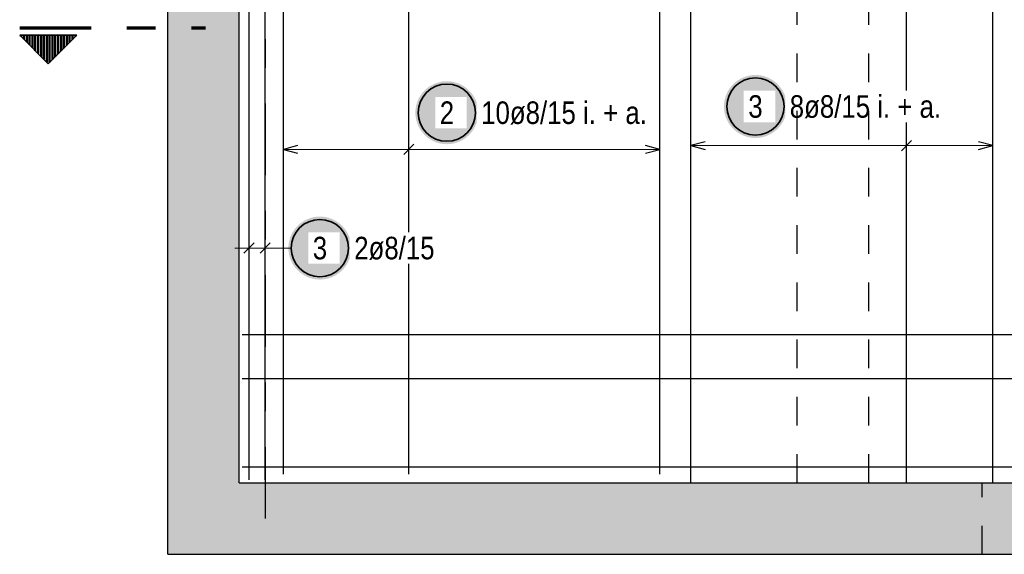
# Model space of a CAD drawing. Header units: millimetres. Extents: x -4.8 to 43.1, y -12 to 21.7.
# Tile 30 of 42: x 10.4 to 13.8, y 15.1 to 17. Entities that reach past the tile are written whole.
import ezdxf

# ---------------------------------------------------------------- set-up
doc = ezdxf.new("R2010")
doc.units = ezdxf.units.MM
doc.linetypes.add('DASHDOTX2', pattern=[2, 1, -0.5, 0, -0.5])
doc.linetypes.add('HIDDEN', pattern=[0.375, 0.25, -0.125])
doc.styles.add('Arial Narrow', font='ARIALN.TTF')

msp = doc.modelspace()

# ---------------------------------------------------------------- hatches: boundary and pattern name
at = {"lineweight": 13, "true_color": 0xd7ffd7}
for points in [[(10.873129, 15.379874), (11.123129, 15.379874), (11.123129, 18.309874), (10.873129, 18.309874)], [(10.873231, 15.12988), (20.40047, 15.12988), (20.40047, 15.37988), (10.873231, 15.37988)]]:
    msp.add_hatch(color=254, dxfattribs=at).paths.add_polyline_path(points)
at = {"lineweight": 50}
h = msp.add_hatch(dxfattribs=at)
h.set_pattern_fill('Mau', color=4, scale=0.01, angle=-90, style=0, pattern_type=2)
h.set_pattern_definition([(-90, (0, 0), (0.01, 6e-19), [])])
h.paths.add_polyline_path([(10.355499, 16.944224), (10.455499, 16.844224), (10.555499, 16.944224)])
at = {"lineweight": 25, "true_color": 0xffffff}
for points in [[(13.037188, 16.694687), (13.037121, 16.698526), (13.03692, 16.70236), (13.036585, 16.706185), (13.036118, 16.709996), (13.035517, 16.713788), (13.034784, 16.717557), (13.033921, 16.721298), (13.032927, 16.725007), (13.031804, 16.728679), (13.030554, 16.732309), (13.029178, 16.735893), (13.027678, 16.739428), (13.026055, 16.742907), (13.024312, 16.746329), (13.022451, 16.749687), (13.020473, 16.752978), (13.018382, 16.756198), (13.01618, 16.759343), (13.013869, 16.762409), (13.011453, 16.765393), (13.008934, 16.768291), (13.006315, 16.771099), (13.0036, 16.773814), (13.000792, 16.776433), (12.997895, 16.778952), (12.994911, 16.781368), (12.991844, 16.783679), (12.988699, 16.785881), (12.985479, 16.787972), (12.982188, 16.789949), (12.97883, 16.791811), (12.975409, 16.793554), (12.971929, 16.795177), (12.968395, 16.796677), (12.96481, 16.798053), (12.96118, 16.799303), (12.957508, 16.800425), (12.953799, 16.801419), (12.950058, 16.802283), (12.946289, 16.803015), (12.942497, 16.803616), (12.938686, 16.804084), (12.934861, 16.804419), (12.931027, 16.80462), (12.927188, 16.804687), (12.923349, 16.80462), (12.919515, 16.804419), (12.91569, 16.804084), (12.911879, 16.803616), (12.908087, 16.803015), (12.904318, 16.802283), (12.900577, 16.801419), (12.896868, 16.800425), (12.893196, 16.799303), (12.889566, 16.798053), (12.885981, 16.796677), (12.882447, 16.795177), (12.878967, 16.793554), (12.875546, 16.791811), (12.872188, 16.789949), (12.868897, 16.787972), (12.865677, 16.785881), (12.862532, 16.783679), (12.859465, 16.781368), (12.856481, 16.778952), (12.853584, 16.776433), (12.850776, 16.773814), (12.848061, 16.771099), (12.845442, 16.768291), (12.842923, 16.765393), (12.840507, 16.762409), (12.838196, 16.759343), (12.835994, 16.756198), (12.833903, 16.752978), (12.831925, 16.749687), (12.830064, 16.746329), (12.828321, 16.742907), (12.826698, 16.739428), (12.825198, 16.735893), (12.823822, 16.732309), (12.822572, 16.728679), (12.821449, 16.725007), (12.820455, 16.721298), (12.819592, 16.717557), (12.818859, 16.713788), (12.818259, 16.709996), (12.817791, 16.706185), (12.817456, 16.70236), (12.817255, 16.698526), (12.817188, 16.694687), (12.817255, 16.690848), (12.817456, 16.687013), (12.817791, 16.683189), (12.818259, 16.679378), (12.818859, 16.675585), (12.819592, 16.671816), (12.820455, 16.668075), (12.821449, 16.664367), (12.822572, 16.660695), (12.823822, 16.657064), (12.825198, 16.65348), (12.826698, 16.649946), (12.828321, 16.646466), (12.830064, 16.643045), (12.831925, 16.639687), (12.833903, 16.636396), (12.835994, 16.633175), (12.838196, 16.63003), (12.840507, 16.626964), (12.842923, 16.62398), (12.845442, 16.621082), (12.848061, 16.618274), (12.850776, 16.615559), (12.853584, 16.612941), (12.856481, 16.610422), (12.859465, 16.608005), (12.862532, 16.605695), (12.865677, 16.603493), (12.868897, 16.601401), (12.872188, 16.599424), (12.875546, 16.597562), (12.878967, 16.595819), (12.882447, 16.594197), (12.885981, 16.592696), (12.889566, 16.59132), (12.893196, 16.59007), (12.896868, 16.588948), (12.900577, 16.587954), (12.904318, 16.58709), (12.908087, 16.586358), (12.911879, 16.585757), (12.91569, 16.585289), (12.919515, 16.584955), (12.923349, 16.584754), (12.927188, 16.584687), (12.931027, 16.584754), (12.934861, 16.584955), (12.938686, 16.585289), (12.942497, 16.585757), (12.946289, 16.586358), (12.950058, 16.58709), (12.953799, 16.587954), (12.957508, 16.588948), (12.96118, 16.59007), (12.96481, 16.59132), (12.968395, 16.592696), (12.971929, 16.594197), (12.975409, 16.595819), (12.97883, 16.597562), (12.982188, 16.599424), (12.985479, 16.601401), (12.988699, 16.603493), (12.991844, 16.605695), (12.994911, 16.608005), (12.997895, 16.610422), (13.000792, 16.612941), (13.0036, 16.615559), (13.006315, 16.618274), (13.008934, 16.621082), (13.011453, 16.62398), (13.013869, 16.626964), (13.01618, 16.63003), (13.018382, 16.633175), (13.020473, 16.636396), (13.022451, 16.639687), (13.024312, 16.643045), (13.026055, 16.646466), (13.027678, 16.649946), (13.029178, 16.65348), (13.030554, 16.657064), (13.031804, 16.660695), (13.032927, 16.664367), (13.033921, 16.668075), (13.034784, 16.671816), (13.035517, 16.675585), (13.036118, 16.679378), (13.036585, 16.683189), (13.03692, 16.687013)], [(11.958636, 16.672982), (11.958569, 16.67682), (11.958368, 16.680655), (11.958034, 16.68448), (11.957566, 16.688291), (11.956965, 16.692083), (11.956233, 16.695852), (11.955369, 16.699593), (11.954375, 16.703302), (11.953253, 16.706973), (11.952003, 16.710604), (11.950627, 16.714188), (11.949126, 16.717723), (11.947504, 16.721202), (11.945761, 16.724623), (11.943899, 16.727982), (11.941922, 16.731273), (11.939831, 16.734493), (11.937628, 16.737638), (11.935318, 16.740704), (11.932901, 16.743688), (11.930382, 16.746586), (11.927764, 16.749394), (11.925049, 16.752109), (11.922241, 16.754727), (11.919343, 16.757246), (11.916359, 16.759663), (11.913293, 16.761973), (11.910148, 16.764176), (11.906927, 16.766267), (11.903636, 16.768244), (11.900278, 16.770106), (11.896857, 16.771849), (11.893377, 16.773472), (11.889843, 16.774972), (11.886259, 16.776348), (11.882628, 16.777598), (11.878956, 16.77872), (11.875248, 16.779714), (11.871507, 16.780578), (11.867738, 16.78131), (11.863945, 16.781911), (11.860134, 16.782379), (11.85631, 16.782714), (11.852475, 16.782915), (11.848636, 16.782982), (11.844797, 16.782915), (11.840963, 16.782714), (11.837138, 16.782379), (11.833327, 16.781911), (11.829535, 16.78131), (11.825766, 16.780578), (11.822025, 16.779714), (11.818316, 16.77872), (11.814644, 16.777598), (11.811014, 16.776348), (11.80743, 16.774972), (11.803895, 16.773472), (11.800416, 16.771849), (11.796994, 16.770106), (11.793636, 16.768244), (11.790345, 16.766267), (11.787125, 16.764176), (11.78398, 16.761973), (11.780914, 16.759663), (11.77793, 16.757246), (11.775032, 16.754727), (11.772224, 16.752109), (11.769509, 16.749394), (11.76689, 16.746586), (11.764371, 16.743688), (11.761955, 16.740704), (11.759644, 16.737638), (11.757442, 16.734493), (11.755351, 16.731273), (11.753374, 16.727982), (11.751512, 16.724623), (11.749769, 16.721202), (11.748146, 16.717723), (11.746646, 16.714188), (11.74527, 16.710604), (11.74402, 16.706973), (11.742898, 16.703302), (11.741904, 16.699593), (11.74104, 16.695852), (11.740308, 16.692083), (11.739707, 16.688291), (11.739239, 16.68448), (11.738904, 16.680655), (11.738703, 16.67682), (11.738636, 16.672982), (11.738703, 16.669143), (11.738904, 16.665308), (11.739239, 16.661483), (11.739707, 16.657672), (11.740308, 16.65388), (11.74104, 16.650111), (11.741904, 16.64637), (11.742898, 16.642661), (11.74402, 16.63899), (11.74527, 16.635359), (11.746646, 16.631775), (11.748146, 16.628241), (11.749769, 16.624761), (11.751512, 16.62134), (11.753374, 16.617982), (11.755351, 16.61469), (11.757442, 16.61147), (11.759644, 16.608325), (11.761955, 16.605259), (11.764371, 16.602275), (11.76689, 16.599377), (11.769509, 16.596569), (11.772224, 16.593854), (11.775032, 16.591236), (11.77793, 16.588717), (11.780914, 16.5863), (11.78398, 16.58399), (11.787125, 16.581787), (11.790345, 16.579696), (11.793636, 16.577719), (11.796994, 16.575857), (11.800416, 16.574114), (11.803895, 16.572492), (11.80743, 16.570991), (11.811014, 16.569615), (11.814644, 16.568365), (11.818316, 16.567243), (11.822025, 16.566249), (11.825766, 16.565385), (11.829535, 16.564653), (11.833327, 16.564052), (11.837138, 16.563584), (11.840963, 16.563249), (11.844797, 16.563049), (11.848636, 16.562982), (11.852475, 16.563049), (11.85631, 16.563249), (11.860134, 16.563584), (11.863945, 16.564052), (11.867738, 16.564653), (11.871507, 16.565385), (11.875248, 16.566249), (11.878956, 16.567243), (11.882628, 16.568365), (11.886259, 16.569615), (11.889843, 16.570991), (11.893377, 16.572492), (11.896857, 16.574114), (11.900278, 16.575857), (11.903636, 16.577719), (11.906927, 16.579696), (11.910148, 16.581787), (11.913293, 16.58399), (11.916359, 16.5863), (11.919343, 16.588717), (11.922241, 16.591236), (11.925049, 16.593854), (11.927764, 16.596569), (11.930382, 16.599377), (11.932901, 16.602275), (11.935318, 16.605259), (11.937628, 16.608325), (11.939831, 16.61147), (11.941922, 16.61469), (11.943899, 16.617982), (11.945761, 16.62134), (11.947504, 16.624761), (11.949126, 16.628241), (11.950627, 16.631775), (11.952003, 16.635359), (11.953253, 16.63899), (11.954375, 16.642661), (11.955369, 16.64637), (11.956233, 16.650111), (11.956965, 16.65388), (11.957566, 16.657672), (11.958034, 16.661483), (11.958368, 16.665308)], [(11.514838, 16.2), (11.514771, 16.203839), (11.51457, 16.207673), (11.514235, 16.211498), (11.513767, 16.215309), (11.513166, 16.219101), (11.512434, 16.22287), (11.51157, 16.226611), (11.510576, 16.23032), (11.509454, 16.233992), (11.508204, 16.237622), (11.506828, 16.241207), (11.505328, 16.244741), (11.503705, 16.248221), (11.501962, 16.251642), (11.5001, 16.255), (11.498123, 16.258291), (11.496032, 16.261511), (11.493829, 16.264656), (11.491519, 16.267723), (11.489102, 16.270707), (11.486584, 16.273604), (11.483965, 16.276412), (11.48125, 16.279127), (11.478442, 16.281746), (11.475544, 16.284265), (11.47256, 16.286681), (11.469494, 16.288992), (11.466349, 16.291194), (11.463129, 16.293285), (11.459838, 16.295263), (11.456479, 16.297124), (11.453058, 16.298867), (11.449579, 16.30049), (11.446044, 16.30199), (11.44246, 16.303366), (11.438829, 16.304616), (11.435158, 16.305739), (11.431449, 16.306733), (11.427708, 16.307596), (11.423939, 16.308329), (11.420147, 16.308929), (11.416336, 16.309397), (11.412511, 16.309732), (11.408677, 16.309933), (11.404838, 16.31), (11.400999, 16.309933), (11.397164, 16.309732), (11.393339, 16.309397), (11.389529, 16.308929), (11.385736, 16.308329), (11.381967, 16.307596), (11.378226, 16.306733), (11.374517, 16.305739), (11.370846, 16.304616), (11.367215, 16.303366), (11.363631, 16.30199), (11.360097, 16.30049), (11.356617, 16.298867), (11.353196, 16.297124), (11.349838, 16.295263), (11.346546, 16.293285), (11.343326, 16.291194), (11.340181, 16.288992), (11.337115, 16.286681), (11.334131, 16.284265), (11.331233, 16.281746), (11.328425, 16.279127), (11.32571, 16.276412), (11.323092, 16.273604), (11.320573, 16.270707), (11.318156, 16.267723), (11.315846, 16.264656), (11.313643, 16.261511), (11.311552, 16.258291), (11.309575, 16.255), (11.307713, 16.251642), (11.30597, 16.248221), (11.304348, 16.244741), (11.302847, 16.241207), (11.301471, 16.237622), (11.300221, 16.233992), (11.299099, 16.23032), (11.298105, 16.226611), (11.297241, 16.22287), (11.296509, 16.219101), (11.295908, 16.215309), (11.29544, 16.211498), (11.295106, 16.207673), (11.294905, 16.203839), (11.294838, 16.2), (11.294905, 16.196161), (11.295106, 16.192327), (11.29544, 16.188502), (11.295908, 16.184691), (11.296509, 16.180899), (11.297241, 16.17713), (11.298105, 16.173389), (11.299099, 16.16968), (11.300221, 16.166008), (11.301471, 16.162378), (11.302847, 16.158793), (11.304348, 16.155259), (11.30597, 16.151779), (11.307713, 16.148358), (11.309575, 16.145), (11.311552, 16.141709), (11.313643, 16.138489), (11.315846, 16.135344), (11.318156, 16.132277), (11.320573, 16.129293), (11.323092, 16.126396), (11.32571, 16.123588), (11.328425, 16.120873), (11.331233, 16.118254), (11.334131, 16.115735), (11.337115, 16.113319), (11.340181, 16.111008), (11.343326, 16.108806), (11.346546, 16.106715), (11.349838, 16.104737), (11.353196, 16.102876), (11.356617, 16.101133), (11.360097, 16.09951), (11.363631, 16.09801), (11.367215, 16.096634), (11.370846, 16.095384), (11.374517, 16.094261), (11.378226, 16.093267), (11.381967, 16.092404), (11.385736, 16.091671), (11.389529, 16.091071), (11.393339, 16.090603), (11.397164, 16.090268), (11.400999, 16.090067), (11.404838, 16.09), (11.408677, 16.090067), (11.412511, 16.090268), (11.416336, 16.090603), (11.420147, 16.091071), (11.423939, 16.091671), (11.427708, 16.092404), (11.431449, 16.093267), (11.435158, 16.094261), (11.438829, 16.095384), (11.44246, 16.096634), (11.446044, 16.09801), (11.449579, 16.09951), (11.453058, 16.101133), (11.456479, 16.102876), (11.459838, 16.104737), (11.463129, 16.106715), (11.466349, 16.108806), (11.469494, 16.111008), (11.47256, 16.113319), (11.475544, 16.115735), (11.478442, 16.118254), (11.48125, 16.120873), (11.483965, 16.123588), (11.486584, 16.126396), (11.489102, 16.129293), (11.491519, 16.132277), (11.493829, 16.135344), (11.496032, 16.138489), (11.498123, 16.141709), (11.5001, 16.145), (11.501962, 16.148358), (11.503705, 16.151779), (11.505328, 16.155259), (11.506828, 16.158793), (11.508204, 16.162378), (11.509454, 16.166008), (11.510576, 16.16968), (11.51157, 16.173389), (11.512434, 16.17713), (11.513166, 16.180899), (11.513767, 16.184691), (11.514235, 16.188502), (11.51457, 16.192327)]]:
    msp.add_hatch(color=7, dxfattribs=at).paths.add_polyline_path(points)

# ---------------------------------------------------------------- linework, layer by layer
at = {"color": 3, "linetype": 'DASHDOTX2', "lineweight": 25, "ltscale": 0.25}
msp.add_line((11.213029, 19.104816), (11.213029, 15.135942), dxfattribs=at)
at = {"color": 3, "linetype": 'Continuous', "lineweight": 25}
for p, q in [((11.157129, 15.38988), (11.157129, 18.48988)), ((11.21358, 15.38988), (11.21358, 18.48988)), ((12.70158, 15.37988), (12.70158, 18.47988)), ((13.455211, 15.37988), (13.455211, 18.47988)), ((13.756663, 15.37988), (13.756663, 18.47988)), ((10.873129, 15.379874), (10.873129, 18.309874)), ((11.123129, 15.379874), (11.123129, 18.309874)), ((11.277129, 15.40988), (11.277129, 17.68988)), ((11.715946, 15.40988), (11.715946, 17.68988)), ((12.593579, 15.40988), (12.593579, 17.68988)), ((11.327129, 16.558165), (11.277129, 16.544768)), ((11.733623, 16.562445), (11.698268, 16.52709)), ((12.593579, 16.544768), (12.543579, 16.558165)), ((12.75158, 16.57135), (12.70158, 16.557952)), ((12.70158, 16.557952), (12.75158, 16.544555)), ((13.472889, 16.57563), (13.437533, 16.540275)), ((13.756663, 16.557952), (13.706663, 16.57135)), ((13.706663, 16.544555), (13.756663, 16.557952)), ((11.277129, 16.544768), (11.327129, 16.53137)), ((12.543579, 16.53137), (12.593579, 16.544768)), ((11.174807, 16.217678), (11.139451, 16.182322)), ((11.231258, 16.217678), (11.195902, 16.182322)), ((15.123029, 15.897165), (11.133129, 15.897165)), ((15.123029, 15.742737), (11.133129, 15.742737)), ((15.123029, 15.43388), (11.133129, 15.43388)), ((10.873129, 15.37988), (10.873231, 15.37988)), ((10.873231, 15.12988), (10.873231, 15.37988)), ((11.123129, 15.37988), (15.110782, 15.37988)), ((10.873231, 15.12988), (20.40047, 15.12988))]:
    msp.add_line(p, q, dxfattribs=at)
at = {"color": 1, "linetype": 'DASHDOTX2', "lineweight": 70, "ltscale": 0.25}
msp.add_line((10.355499, 16.969224), (11.005499, 16.969224), dxfattribs=at)
at = {"color": 2, "linetype": 'Continuous', "lineweight": 35}
for p, q in [((10.555499, 16.944224), (10.355499, 16.944224)), ((10.455499, 16.844224), (10.355499, 16.944224)), ((10.555499, 16.944224), (10.455499, 16.844224))]:
    msp.add_line(p, q, dxfattribs=at)
at = {"color": 5, "linetype": 'Continuous', "lineweight": 18}
for p, q in [((12.70158, 16.632952), (12.70158, 16.482952)), ((13.455211, 16.632952), (13.455211, 16.482952)), ((13.756663, 16.482952), (13.756663, 16.632952)), ((11.277129, 16.619768), (11.277129, 16.469768)), ((11.715946, 16.619768), (11.715946, 16.469768)), ((12.593579, 16.469768), (12.593579, 16.619768)), ((12.70158, 16.557952), (13.756663, 16.557952)), ((11.277129, 16.544768), (12.593579, 16.544768)), ((11.157129, 16.275), (11.157129, 16.125)), ((11.21358, 16.275), (11.21358, 16.125)), ((11.107129, 16.2), (11.26358, 16.2)), ((11.304838, 16.2), (11.26358, 16.2))]:
    msp.add_line(p, q, dxfattribs=at)
at = {"color": 3, "linetype": 'HIDDEN', "lineweight": 25, "ltscale": 0.25}
msp.add_line((13.719608, 15.12988), (13.719608, 15.37988), dxfattribs=at)
at = {"color": 2, "linetype": 'Continuous', "lineweight": 35}
for centre in [(11.848636, 16.672982), (12.927188, 16.694687), (11.404838, 16.2)]:
    msp.add_circle(centre, 0.1, dxfattribs=at)

# ---------------------------------------------------------------- next in the draw order: texts
at = {"color": 2, "lineweight": 35, "char_height": 0.07875, "attachment_point": 1, "line_spacing_factor": 0.9, "style": 'Arial Narrow', "bg_fill": 3, "box_fill_scale": 1.2, "bg_fill_color": 256, "bg_fill_true_color": 13158600, "bg_fill_transparency": 0}
for s, insert in [('3', (12.902382, 16.734062)), ('8ø8/15 i. + a.', (13.047188, 16.734062)), ('2', (11.82383, 16.712357)), ('10ø8/15 i. + a.', (11.968636, 16.712357)), ('2ø8/15', (11.524838, 16.239375)), ('3', (11.380031, 16.239375))]:
    msp.add_mtext(s, dxfattribs=dict(at, insert=insert))

# ---------------------------------------------------------------- next in the draw order: linework, layer by layer
at = {"color": 3, "linetype": 'HIDDEN', "lineweight": 25, "ltscale": 0.25}
for p, q in [((13.073129, 15.37988), (13.073129, 18.309874)), ((13.323129, 15.37988), (13.323129, 17.97988))]:
    msp.add_line(p, q, dxfattribs=at)

doc.saveas('drawing.dxf')
